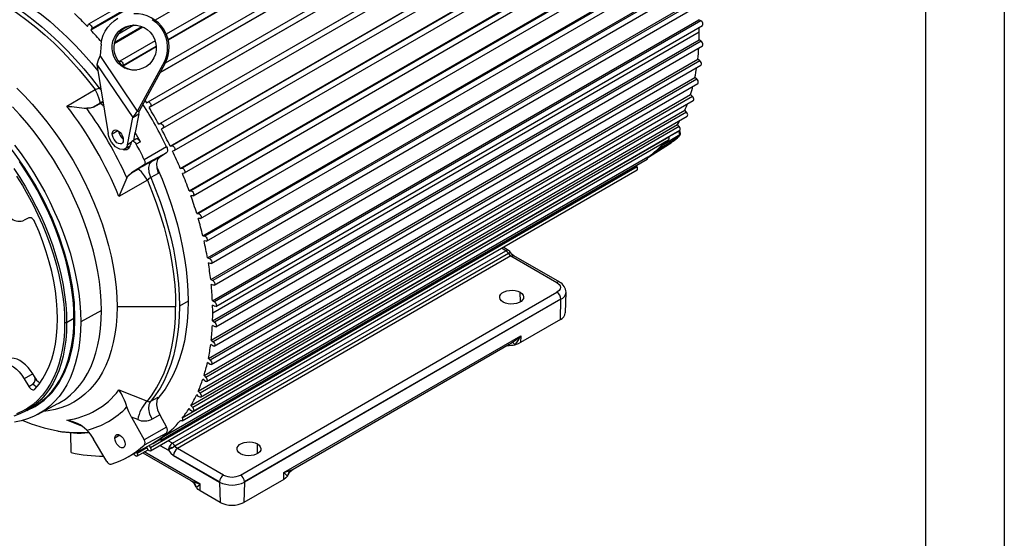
# Model space of a CAD drawing. Header units: inches. Extents: x 0 to 77, y 0 to 59.5.
# Tile 15 of 16: x 55.1 to 77, y 35 to 46.5. Entities that reach past the tile are written whole.
import ezdxf

# ---------------------------------------------------------------- set-up
doc = ezdxf.new("R2010")
doc.units = ezdxf.units.IN
doc.header["$LTSCALE"] = 7
doc.header["$MEASUREMENT"] = 0
doc.layers.add('TEXT', color=140, linetype='Continuous', lineweight=25)

msp = doc.modelspace()

# ---------------------------------------------------------------- linework, layer by layer
at = {"color": 7, "linetype": 'Continuous'}
msp.add_line((77.000681, 59.500737), (77.000681, 0.000737), dxfattribs=at)
for p, q in [((67.470876, 52.657014), (56.666284, 46.419656)), ((67.524039, 52.526233), (56.719448, 46.288875)), ((56.73572, 46.326865), (67.540312, 52.564223)), ((67.873773, 52.131223), (58.142444, 46.513447)), ((68.16463, 51.83948), (58.392309, 46.198039)), ((58.430331, 46.083307), (68.230751, 51.740969)), ((68.2076, 51.710932), (58.433779, 46.068625)), ((68.485276, 51.39511), (58.369188, 45.555217)), ((68.522981, 51.268559), (58.251809, 45.339137)), ((58.260145, 45.354446), (68.54932, 51.29426)), ((68.785133, 50.931457), (57.980541, 44.694099)), ((68.817515, 50.807469), (58.012924, 44.570111)), ((58.04225, 44.591282), (68.846841, 50.82864)), ((58.226146, 44.200799), (69.030738, 50.438157)), ((69.063732, 50.452974), (58.25914, 44.215616)), ((58.317323, 44.110764), (69.121915, 50.348122)), ((58.478197, 43.715176), (69.282788, 49.952534)), ((69.318213, 49.962499), (58.513621, 43.725141)), ((58.568933, 43.619249), (69.373525, 49.856607)), ((58.703618, 43.220853), (69.50821, 49.458211)), ((69.545795, 49.463248), (58.741203, 43.22589)), ((58.793451, 43.119367), (69.598043, 49.356725)), ((58.900694, 42.721592), (69.705286, 48.95895)), ((69.744746, 48.959019), (58.940154, 42.721661)), ((58.989169, 42.614925), (69.793761, 48.852283)), ((59.067925, 42.221192), (69.872517, 48.45855)), ((69.913551, 48.453652), (59.10896, 42.216294)), ((59.154597, 42.10976), (69.959189, 48.347118)), ((59.204039, 41.723462), (70.008631, 47.96082)), ((70.050927, 47.950992), (59.246335, 41.713634)), ((59.288476, 41.607718), (70.093068, 47.845076)), ((59.307999, 41.232189), (70.112591, 47.469547)), ((70.155827, 47.454865), (59.351236, 41.217507)), ((59.389787, 41.112619), (70.194379, 47.349977)), ((59.379014, 40.751114), (70.183606, 46.988471)), ((70.227454, 46.969045), (59.422862, 40.731687)), ((59.457759, 40.628231), (70.262351, 46.865589)), ((56.639826, 46.372923), (56.657336, 46.409609)), ((57.87458, 46.358812), (57.232632, 45.988223)), ((57.237602, 46.013814), (57.851683, 46.368315)), ((57.673857, 46.400687), (57.31731, 46.194857)), ((59.416544, 40.283896), (70.221136, 46.521254)), ((70.265261, 46.497232), (59.46067, 40.259874)), ((59.491875, 40.158241), (70.296467, 46.395599)), ((70.265261, 46.497232), (70.221136, 46.521254)), ((56.73572, 46.326865), (56.719448, 46.288875)), ((70.227454, 46.244078), (59.422862, 40.00672)), ((56.946733, 45.978358), (56.921334, 45.724221)), ((58.14524, 46.055409), (57.360039, 45.602122)), ((57.42616, 45.503612), (58.168606, 45.932217)), ((58.169387, 45.915995), (57.436469, 45.492891)), ((59.420304, 39.834092), (70.224895, 46.07145)), ((70.268962, 46.043015), (59.46437, 39.805657)), ((59.491875, 39.706226), (70.296467, 45.943584)), ((70.268962, 46.043015), (70.224895, 46.07145)), ((57.754291, 44.491871), (56.921334, 45.724221)), ((56.853017, 45.527167), (57.648931, 44.349621)), ((56.853017, 45.527167), (57.100009, 43.993926)), ((57.341069, 45.581643), (57.354604, 45.597561)), ((57.42616, 45.503612), (57.424598, 45.501585)), ((57.754291, 44.491871), (58.322745, 45.53576)), ((58.360083, 45.537969), (57.79163, 44.49408)), ((58.322745, 45.53576), (58.360083, 45.537969)), ((59.390263, 39.405125), (70.194855, 45.642483)), ((70.238528, 45.609852), (59.433936, 39.372494)), ((59.457759, 39.275625), (70.262351, 45.512983)), ((70.238528, 45.609852), (70.194855, 45.642483)), ((57.460142, 45.453737), (57.497481, 45.455946)), ((59.326652, 39.00026), (70.131244, 45.237618)), ((70.174191, 45.201039), (59.369599, 38.963681)), ((59.389787, 38.869716), (70.194379, 45.107074)), ((70.174191, 45.201039), (70.131244, 45.237618)), ((56.183132, 44.604242), (56.810792, 44.972566)), ((56.899622, 45.004902), (56.933756, 45.025967)), ((56.944866, 44.956996), (56.899622, 45.004902)), ((59.229954, 38.622578), (70.034546, 44.859936)), ((70.07644, 44.819687), (70.034546, 44.859936)), ((56.914444, 44.664092), (56.773769, 44.582951)), ((56.773769, 44.582951), (56.908074, 44.652594)), ((56.908074, 44.652594), (56.9861, 44.701034)), ((56.985399, 44.705383), (56.914444, 44.664092)), ((57.949384, 44.674026), (57.979697, 44.693583)), ((70.07644, 44.819687), (59.271848, 38.582329)), ((59.288476, 38.491588), (70.093068, 44.728946)), ((57.648931, 44.349621), (57.786322, 44.428935)), ((57.786322, 44.428935), (57.704314, 44.014541)), ((57.754291, 44.491871), (57.79163, 44.49408)), ((58.04225, 44.591282), (58.012924, 44.570111)), ((59.100906, 38.274953), (69.905497, 44.512311)), ((69.946019, 44.468699), (59.141428, 38.231341)), ((69.946019, 44.468699), (69.905497, 44.512311)), ((57.529475, 43.746), (57.648931, 44.349621)), ((58.226146, 44.200799), (58.25914, 44.215616)), ((58.940488, 37.960032), (69.74508, 44.19739)), ((59.154597, 38.144119), (69.959189, 44.381477)), ((69.783922, 44.150746), (69.74508, 44.19739)), ((57.19312, 43.991031), (57.314762, 44.061253)), ((57.670255, 43.842437), (57.704314, 44.014541)), ((58.316459, 44.110293), (58.284369, 44.093814)), ((69.783922, 44.150746), (58.97933, 37.913388)), ((58.989169, 37.829954), (69.793761, 44.067312)), ((69.405352, 43.73974), (69.79234, 43.975158)), ((69.562241, 43.927469), (69.771253, 44.048367)), ((69.771253, 44.048367), (69.768743, 44.052869)), ((69.792814, 44.061615), (69.790642, 44.065511)), ((57.613047, 43.794245), (57.529475, 43.746)), ((57.612657, 43.792861), (57.598701, 43.740771)), ((57.715724, 43.870667), (57.629002, 43.816824)), ((57.816501, 43.810342), (57.726388, 43.75853)), ((58.742164, 37.618821), (69.546755, 43.856179)), ((69.552197, 43.914618), (58.747605, 37.67726)), ((69.386618, 43.688198), (69.775842, 43.929768)), ((69.405233, 43.745071), (69.405352, 43.73974)), ((69.552197, 43.914618), (69.570851, 43.938629)), ((69.781494, 43.933976), (69.775842, 43.929768)), ((57.469729, 43.652345), (57.593297, 43.723679)), ((58.394791, 43.566559), (57.899061, 43.301175)), ((58.400074, 43.696981), (57.903582, 43.4128)), ((58.394791, 43.566559), (58.245411, 43.471018)), ((58.478197, 43.715176), (58.513621, 43.725141)), ((58.56527, 43.617597), (58.530661, 43.605936)), ((69.097477, 43.47244), (69.487378, 43.714515)), ((57.899061, 43.301175), (57.617699, 43.121222)), ((58.075803, 43.379977), (58.245411, 43.471018)), ((58.268839, 37.189104), (69.073431, 43.426462)), ((69.084268, 43.468146), (58.279676, 37.230788)), ((57.617699, 43.121222), (57.758304, 43.202483)), ((58.040536, 36.949974), (68.845128, 43.187332)), ((68.846841, 43.253537), (58.04225, 37.016179)), ((58.215559, 43.110515), (58.046068, 43.0192)), ((58.703618, 43.220853), (58.741203, 43.22589)), ((58.786789, 43.116943), (58.749923, 43.110188)), ((68.846841, 43.253537), (68.829676, 43.285746)), ((57.973648, 42.95844), (57.340849, 42.599018)), ((58.900694, 42.721592), (58.940154, 42.721661)), ((58.97933, 42.612142), (58.940488, 42.610345)), ((59.067925, 42.221192), (59.10896, 42.216294)), ((55.342285, 42.122422), (55.238663, 42.06869)), ((59.141428, 42.107035), (59.100906, 42.110209)), ((59.204039, 41.723462), (59.246335, 41.713634)), ((59.271848, 41.605467), (59.229954, 41.613588)), ((58.527434, 37.119085), (65.931225, 41.393203)), ((58.58488, 37.061426), (65.988672, 41.335543)), ((65.931225, 41.393203), (65.834247, 41.449188)), ((65.99372, 41.399391), (65.870854, 41.470321)), ((66.045006, 41.277244), (58.643436, 37.004409)), ((59.307999, 41.232189), (59.351236, 41.217507)), ((59.369599, 41.111254), (59.326652, 41.124261)), ((66.045006, 41.277244), (67.066364, 40.687626)), ((67.128859, 40.693815), (66.107501, 41.283432)), ((59.379014, 40.751114), (59.422862, 40.731687)), ((59.433936, 40.628159), (59.390263, 40.645952)), ((60.038955, 36.414791), (67.066364, 40.471628)), ((66.253943, 40.258017), (66.248363, 40.471045)), ((67.254111, 40.013816), (67.268766, 40.470699)), ((58.876581, 40.270647), (58.685636, 40.166042)), ((59.416544, 40.283896), (59.46067, 40.259874)), ((67.154722, 40.315881), (60.127313, 36.259044)), ((67.154752, 40.318535), (60.127343, 36.261698)), ((67.144358, 39.864823), (67.154722, 40.315881)), ((67.154752, 40.318535), (67.154722, 40.315881)), ((56.953668, 40.066956), (56.493769, 39.815012)), ((58.599591, 40.146225), (57.297845, 40.146225)), ((59.46437, 40.159857), (59.420304, 40.182301)), ((56.177748, 39.794161), (56.133907, 39.794161)), ((56.342504, 39.889273), (56.177748, 39.794161)), ((59.420304, 39.834092), (59.46437, 39.805657)), ((67.144358, 39.864823), (66.260384, 39.354516)), ((59.46067, 39.709914), (59.416544, 39.736838)), ((59.390263, 39.405125), (59.433936, 39.372494)), ((61.004344, 36.467157), (66.263799, 39.503373)), ((66.263799, 39.503373), (66.260384, 39.354516)), ((59.422862, 39.281752), (59.379014, 39.312951)), ((61.206518, 36.544224), (66.009145, 39.316722)), ((59.326652, 39.00026), (59.369599, 38.963681)), ((59.351236, 38.878631), (59.307999, 38.913868)), ((55.42602, 38.661627), (55.238663, 38.553261)), ((55.238663, 38.553261), (55.342285, 38.379889)), ((55.462298, 38.60093), (55.42602, 38.661627)), ((59.246335, 38.503618), (59.204039, 38.542625)), ((59.229954, 38.622578), (59.271848, 38.582329)), ((55.342285, 38.379889), (55.439842, 38.44121)), ((57.340849, 38.30228), (57.973648, 38.056709)), ((59.100906, 38.274953), (59.141428, 38.231341)), ((58.046068, 38.051314), (58.215559, 38.143362)), ((59.10896, 38.159569), (59.067925, 38.202049)), ((55.297371, 37.848321), (55.462127, 37.943433)), ((55.530827, 37.755438), (55.987132, 37.999697)), ((58.940154, 37.849101), (58.900694, 37.89473)), ((58.940488, 37.960032), (58.97933, 37.913388)), ((56.515942, 37.501942), (56.183132, 37.633727)), ((57.758304, 37.644359), (57.617699, 37.699552)), ((57.617699, 37.699552), (57.899061, 37.194745)), ((58.245411, 37.748393), (58.075803, 37.656205)), ((58.245411, 37.748393), (58.394791, 37.480381)), ((55.975512, 37.396137), (55.992736, 37.391799)), ((58.394791, 37.480381), (57.899061, 37.194745)), ((56.280863, 36.914269), (56.271003, 37.354768)), ((57.070263, 36.716134), (56.773769, 37.212203)), ((57.359858, 37.299731), (57.24884, 37.231208)), ((58.400074, 37.34386), (57.903582, 37.0779)), ((58.121089, 37.129493), (58.234402, 37.194907)), ((58.527434, 37.119085), (58.430455, 37.17507)), ((57.499197, 36.79574), (57.994526, 37.060888)), ((57.740679, 36.832528), (57.98702, 36.974738)), ((57.961349, 37.019121), (57.744728, 36.894069)), ((57.979697, 36.9861), (57.951068, 37.037625)), ((58.01307, 37.070935), (58.04225, 37.016179)), ((58.25138, 37.071692), (58.439077, 36.963336)), ((58.253664, 37.073011), (58.439047, 36.965992)), ((59.664795, 36.414791), (58.643436, 37.004409)), ((60.420312, 36.890334), (60.414732, 37.103362)), ((57.677418, 36.873284), (57.670473, 36.887423)), ((57.73231, 36.920525), (57.744728, 36.894069)), ((57.869249, 36.90675), (58.938416, 36.289534)), ((59.141343, 36.212029), (57.903587, 36.926573)), ((59.576406, 36.261698), (58.555048, 36.851316)), ((58.555078, 36.848661), (59.576437, 36.259044)), ((61.004344, 36.467157), (61.163801, 36.523703)), ((61.000923, 36.318294), (60.116949, 35.807986)), ((61.000923, 36.318294), (61.004344, 36.467157)), ((61.094885, 36.420798), (61.083299, 36.390071)), ((59.062393, 36.134941), (59.050788, 36.165626)), ((59.144768, 36.063166), (59.141343, 36.212029)), ((59.576437, 36.259044), (59.576406, 36.261698)), ((59.576437, 36.259044), (59.586801, 35.807986)), ((60.127313, 36.259044), (60.116949, 35.807986)), ((60.127313, 36.259044), (60.127343, 36.261698)), ((59.586801, 35.807986), (59.144768, 36.063166))]:
    msp.add_line(p, q)
at = {"flags": 128}
for points in [[(52.565998, 47.423034), (52.740112, 47.445104), (52.919521, 47.453471), (53.103739, 47.448111), (53.292265, 47.429041), (53.484587, 47.39631), (53.68018, 47.350009), (53.878514, 47.290263), (54.07905, 47.217234), (54.281243, 47.131122), (54.484542, 47.032159), (54.688395, 46.920616), (54.892248, 46.796795), (55.095547, 46.661034), (55.297739, 46.5137), (55.498275, 46.355195), (55.69661, 46.185949), (55.892203, 46.006423), (56.084524, 45.817104), (56.27305, 45.618507), (56.457268, 45.411173), (56.636678, 45.195664), (56.810792, 44.972566)], [(52.59754, 47.488441), (52.765924, 47.511221), (52.939315, 47.52119), (53.117277, 47.518322), (53.299358, 47.502625), (53.4851, 47.474138), (53.674033, 47.432934), (53.86568, 47.379116), (54.059557, 47.31282), (54.255174, 47.234214), (54.452038, 47.143497), (54.64965, 47.040897), (54.847512, 46.926673), (55.045125, 46.801115), (55.241988, 46.664539), (55.437605, 46.51729), (55.631482, 46.35974), (55.823129, 46.192287), (56.012062, 46.015354), (56.197804, 45.829388), (56.379885, 45.634858), (56.557847, 45.432256), (56.731238, 45.222094), (56.899622, 45.004902)], [(52.737844, 47.594055), (52.795976, 47.604697), (52.963691, 47.626227), (53.136305, 47.635127), (53.31339, 47.631376), (53.494507, 47.614982), (53.679203, 47.585987), (53.867021, 47.544463), (54.057493, 47.490512), (54.250146, 47.424268), (54.4445, 47.345898), (54.640074, 47.255595), (54.836379, 47.153583), (55.032929, 47.040117), (55.229235, 46.915479), (55.424808, 46.779978), (55.619163, 46.633952), (55.811815, 46.477763), (56.002288, 46.311799), (56.190105, 46.136474), (56.374802, 45.952223), (56.555918, 45.759505), (56.733003, 45.558798), (56.875447, 45.387929)], [(56.657336, 46.409609), (56.666625, 46.419848), (56.680344, 46.422298), (56.696443, 46.416592), (56.712518, 46.403583), (56.726168, 46.385214), (56.735355, 46.364228), (56.738706, 46.343759), (56.73572, 46.326865)], [(56.946733, 45.978358), (56.96367, 46.079059), (56.993892, 46.176448), (57.036839, 46.268717), (57.091713, 46.35415), (57.157494, 46.431162), (57.232961, 46.498322), (57.316712, 46.554383)], [(57.460142, 45.453737), (57.387203, 45.499419), (57.323129, 45.557295), (57.269868, 45.625606), (57.229036, 45.702276), (57.201876, 45.784977), (57.189211, 45.871195), (57.191428, 45.958311), (57.208459, 46.043677), (57.239785, 46.1247), (57.284456, 46.198918), (57.341115, 46.264076), (57.408038, 46.318194), (57.483194, 46.359627), (57.564298, 46.387118), (57.648887, 46.39983), (57.73439, 46.397377), (57.818208, 46.379834), (57.897796, 46.347734)], [(58.080191, 46.528551), (58.160364, 46.466944), (58.231596, 46.394821), (58.292563, 46.313521), (58.342134, 46.224553), (58.379388, 46.129571), (58.403632, 46.030339), (58.414416, 45.9287), (58.41154, 45.826541), (58.395058, 45.72576), (58.365275, 45.62823), (58.322745, 45.53576)], [(70.296467, 46.395599), (70.297965, 46.396556), (70.306392, 46.407934), (70.308855, 46.42523), (70.304988, 46.445862), (70.295368, 46.466748), (70.281432, 46.484769), (70.265261, 46.497232)], [(57.897796, 46.347734), (57.970735, 46.302052), (58.034809, 46.244177), (58.088071, 46.175866), (58.128902, 46.099195), (58.156063, 46.016494), (58.168727, 45.930276), (58.16651, 45.843161), (58.14948, 45.757794), (58.118153, 45.676771), (58.073482, 45.602553), (58.016824, 45.537396), (57.9499, 45.483278), (57.874744, 45.441844), (57.79364, 45.414353), (57.709051, 45.401641), (57.623549, 45.404094), (57.53973, 45.421637), (57.460142, 45.453737)], [(70.296467, 45.943584), (70.304988, 45.952774), (70.308855, 45.968941), (70.306392, 45.989082), (70.297965, 46.010188), (70.284835, 46.029108), (70.268962, 46.043015)], [(56.921334, 45.724221), (56.877643, 45.621246), (56.853017, 45.527167)], [(57.354604, 45.597561), (57.366098, 45.604428), (57.381168, 45.603189), (57.397562, 45.594031), (57.412832, 45.57832), (57.424697, 45.558403), (57.431386, 45.537255), (57.431899, 45.518034), (57.42616, 45.503612)], [(70.262351, 45.512983), (70.269176, 45.519354), (70.274417, 45.534269), (70.273375, 45.553765), (70.266207, 45.574932), (70.253983, 45.594607), (70.238528, 45.609852)], [(56.30717, 39.243163), (56.350606, 39.556229), (56.365131, 39.889273), (56.350606, 40.239088), (56.30717, 40.602304), (56.235241, 40.975424), (56.135512, 41.354854), (56.008945, 41.736941), (55.856756, 42.118004), (55.680413, 42.494374), (55.481614, 42.862426), (55.262272, 43.218616), (55.024501, 43.559513), (54.77059, 43.881834), (54.502985, 44.182475), (54.224262, 44.458541), (53.937107, 44.707373), (53.644284, 44.926574), (53.348614, 45.114035)], [(70.194379, 45.107074), (70.199227, 45.110973), (70.205802, 45.124522), (70.206191, 45.143226), (70.200335, 45.164291), (70.189109, 45.184572), (70.174191, 45.201039)], [(55.071376, 45.002139), (55.24504, 44.828446), (55.414819, 44.645742), (55.580166, 44.454616), (55.740549, 44.255683), (55.895453, 44.049584), (56.044377, 43.83698), (56.186845, 43.618557), (56.322396, 43.395017), (56.450595, 43.167079), (56.57103, 42.935478), (56.683312, 42.700957), (56.78708, 42.464272), (56.882002, 42.226185), (56.96777, 41.987461), (57.04411, 41.748869), (57.110775, 41.511176), (57.167551, 41.275147), (57.214255, 41.041542), (57.250737, 40.811112), (57.27688, 40.5846), (57.2926, 40.362732), (57.297845, 40.146225)], [(56.914444, 44.664092), (56.920865, 44.697185), (56.903762, 44.767751), (56.864142, 44.865996), (56.810792, 44.972566)], [(57.003543, 44.592751), (57.001134, 44.597113), (56.987625, 44.617086), (56.97187, 44.633963), (56.954915, 44.646622), (56.937888, 44.654222), (56.921921, 44.656258), (56.908074, 44.652594)], [(57.917493, 44.725212), (57.921237, 44.719236), (57.949384, 44.674026)], [(57.979697, 44.693583), (57.993047, 44.696868), (58.009009, 44.691979), (58.0252, 44.679646), (58.039202, 44.66171), (58.048922, 44.640851), (58.05291, 44.620183), (58.050569, 44.602795), (58.04225, 44.591282)], [(70.093068, 44.728946), (70.095674, 44.730738), (70.103533, 44.742818), (70.105349, 44.760587), (70.10085, 44.781391), (70.090709, 44.802124), (70.07644, 44.819687)], [(56.953668, 40.066956), (56.948625, 40.275853), (56.93351, 40.489906), (56.908372, 40.70843), (56.873292, 40.930728), (56.828381, 41.15609), (56.773784, 41.383794), (56.709673, 41.613114), (56.636256, 41.843317), (56.553765, 42.073667), (56.462465, 42.303428), (56.362647, 42.531866), (56.25463, 42.758252), (56.138759, 42.981861), (56.015405, 43.201979), (55.884962, 43.417903), (55.747847, 43.628943), (55.604497, 43.834424), (55.455371, 44.033691), (55.300945, 44.226106), (55.141713, 44.411054), (54.978184, 44.587945)], [(56.773769, 44.582951), (56.701442, 44.558163), (56.626147, 44.554394)], [(57.786322, 44.428935), (57.786642, 44.460419), (57.79163, 44.49408)], [(69.959189, 44.381477), (69.959305, 44.381545), (69.968388, 44.392064), (69.971617, 44.408763), (69.96851, 44.429147), (69.95953, 44.450173), (69.946019, 44.468699)], [(58.25914, 44.215616), (58.273269, 44.217067), (58.289497, 44.210401), (58.305401, 44.196615), (58.318606, 44.177768), (58.327138, 44.156674), (58.329724, 44.136484), (58.325978, 44.120214), (58.316459, 44.110293)], [(57.529475, 43.746), (57.513956, 43.700208), (57.488118, 43.665844), (57.453299, 43.644686), (57.411303, 43.637831), (57.364306, 43.645635), (57.314742, 43.667692), (57.265177, 43.702861), (57.21818, 43.749319), (57.176185, 43.804661), (57.141366, 43.866019), (57.115528, 43.930216), (57.100009, 43.993926)], [(57.19312, 43.991031), (57.198046, 44.027755), (57.212427, 44.055815), (57.235096, 44.07294), (57.264218, 44.07774), (57.297433, 44.069827), (57.332051, 44.049843), (57.365266, 44.019406), (57.394388, 43.980983), (57.417057, 43.937685), (57.431438, 43.893021), (57.436364, 43.850609)], [(57.436364, 43.850609), (57.431438, 43.813885), (57.417057, 43.785824), (57.394388, 43.7687), (57.365266, 43.7639), (57.332051, 43.771812), (57.297433, 43.791796), (57.264218, 43.822233), (57.235096, 43.860657), (57.212427, 43.903955), (57.198046, 43.948619), (57.19312, 43.991031)], [(69.793761, 44.067312), (69.801396, 44.074928), (69.806014, 44.090429), (69.804322, 44.110239), (69.796572, 44.131398), (69.783922, 44.150746)], [(55.021937, 43.739908), (55.168625, 43.542045), (55.309586, 43.338168), (55.444377, 43.128918), (55.572575, 42.914954), (55.693774, 42.69695), (55.807596, 42.47559), (55.91368, 42.251572), (56.011693, 42.025601), (56.101328, 41.798387), (56.182301, 41.570645), (56.254359, 41.343092), (56.317274, 41.116444), (56.370848, 40.891414), (56.414914, 40.66871), (56.449332, 40.449033), (56.473993, 40.233073), (56.488822, 40.021511), (56.493769, 39.815012)], [(57.726388, 43.75853), (57.712841, 43.779697), (57.696712, 43.797723), (57.679159, 43.811314), (57.66144, 43.819495), (57.644828, 43.821678), (57.630515, 43.817706), (57.619529, 43.807865), (57.612657, 43.792861)], [(57.816501, 43.810342), (57.802483, 43.832247), (57.785792, 43.850901), (57.767627, 43.864965), (57.749291, 43.87343), (57.732101, 43.875689), (57.71729, 43.871579), (57.715724, 43.870667)], [(69.395374, 43.734817), (69.395845, 43.735006), (69.405352, 43.73974)], [(57.576446, 43.690047), (57.553954, 43.689203), (57.536413, 43.69084)], [(58.400074, 43.696981), (58.408686, 43.676786), (58.414822, 43.656498), (58.418288, 43.63676), (58.418973, 43.618198), (58.416856, 43.601402), (58.412003, 43.586904), (58.40457, 43.575166), (58.394791, 43.566559)], [(58.513621, 43.725141), (58.528421, 43.724745), (58.544792, 43.716354), (58.560288, 43.701221), (58.572595, 43.681605), (58.579874, 43.660437), (58.58104, 43.640879), (58.575917, 43.62585), (58.56527, 43.617597)], [(56.342504, 39.889273), (56.337419, 40.093988), (56.322184, 40.303881), (56.296848, 40.51824), (56.261498, 40.736342), (56.216254, 40.957448), (56.161268, 41.18081), (56.096727, 41.405672), (56.022848, 41.631273), (55.939883, 41.85685), (55.848111, 42.08164), (55.747844, 42.304881), (55.63942, 42.52582), (55.523206, 42.743707), (55.399596, 42.957806), (55.269008, 43.167392), (55.131883, 43.371756)], [(57.903582, 43.4128), (57.910953, 43.395516), (57.916205, 43.378151), (57.919171, 43.361258), (57.919758, 43.345372), (57.917946, 43.330996), (57.913793, 43.318588), (57.907431, 43.308542), (57.899061, 43.301175)], [(58.046068, 43.0192), (58.013025, 43.129777), (58.005985, 43.238586), (58.028836, 43.326257), (58.075803, 43.379977)], [(58.245411, 43.471018), (58.196295, 43.414979), (58.173623, 43.329585), (58.180483, 43.224029), (58.215559, 43.110515)], [(55.007665, 43.217773), (55.140534, 43.015609), (55.266984, 42.808596), (55.386601, 42.597409), (55.498997, 42.382738), (55.603805, 42.165282), (55.700682, 41.94575), (55.789314, 41.72486), (55.869409, 41.50333), (55.940708, 41.281885), (56.002978, 41.061245), (56.056016, 40.842132), (56.099648, 40.625259), (56.133733, 40.411333), (56.158159, 40.201054), (56.172847, 39.995106), (56.177748, 39.794161)], [(57.519171, 43.007633), (57.560075, 43.070967), (57.617699, 43.121222)], [(57.973648, 42.95844), (57.908028, 43.057933), (57.84275, 43.141375), (57.790183, 43.191484), (57.758304, 43.202483)], [(58.182828, 43.250211), (58.191627, 43.230291), (58.298265, 42.978071), (58.39654, 42.724777), (58.486208, 42.47104), (58.567046, 42.21749), (58.638854, 41.964757), (58.701453, 41.71347), (58.754686, 41.464253), (58.798423, 41.217727), (58.832553, 40.974503), (58.856993, 40.735187), (58.871681, 40.500374), (58.876581, 40.270647)], [(58.741203, 43.22589), (58.756562, 43.223651), (58.77295, 43.213598), (58.78792, 43.197232), (58.799236, 43.176997), (58.805207, 43.155917), (58.804943, 43.137138), (58.798482, 43.123466), (58.786789, 43.116943)], [(68.845128, 43.187332), (68.853514, 43.196264), (68.857501, 43.212327), (68.855161, 43.232418), (68.846841, 43.253537)], [(55.068241, 43.048369), (55.197877, 42.840312), (55.320586, 42.627775), (55.435952, 42.411477), (55.543585, 42.19215), (55.643121, 41.970537), (55.734223, 41.747387), (55.816583, 41.523455), (55.889923, 41.2995), (55.953993, 41.076278), (56.008578, 40.854545), (56.053492, 40.635052), (56.088585, 40.418541), (56.113735, 40.205745), (56.12886, 39.997383), (56.133907, 39.794161)], [(57.973648, 42.95844), (58.079803, 42.696098), (58.176739, 42.432962), (58.264192, 42.169748), (58.341925, 41.907171), (58.409726, 41.645945), (58.467411, 41.38678), (58.514823, 41.130381), (58.551833, 40.877444), (58.578342, 40.628657), (58.594275, 40.384696), (58.599591, 40.146225)], [(58.046068, 43.0192), (58.154494, 42.753184), (58.253518, 42.4863), (58.342867, 42.219285), (58.422294, 41.952876), (58.491579, 41.687809), (58.550532, 41.424815), (58.59899, 41.164621), (58.636819, 40.907943), (58.663914, 40.655492), (58.680202, 40.407964), (58.685636, 40.166042)], [(58.940154, 42.721661), (58.955955, 42.717597), (58.972236, 42.705958), (58.986566, 42.688485), (58.996804, 42.667785), (59.001422, 42.646952), (58.99973, 42.629096), (58.99198, 42.616885), (58.97933, 42.612142)], [(59.10896, 42.216294), (59.125082, 42.210434), (59.141132, 42.197299), (59.154713, 42.178851), (59.163796, 42.157844), (59.167026, 42.137417), (59.163918, 42.12062), (59.154939, 42.109962), (59.141428, 42.107035)], [(55.4758, 42.029335), (55.463402, 42.053077), (55.44817, 42.075056), (55.430902, 42.094114), (55.412264, 42.109506), (55.393224, 42.120405), (55.374694, 42.12632), (55.357403, 42.127007), (55.342285, 42.122422)], [(55.976866, 39.884819), (55.971701, 40.085012), (55.956227, 40.290436), (55.930498, 40.50034), (55.89461, 40.713958), (55.848693, 40.930508), (55.792915, 41.149199), (55.727481, 41.369232), (55.652629, 41.589804), (55.568633, 41.810106), (55.4758, 42.029335)], [(59.246335, 41.713634), (59.262656, 41.706024), (59.278353, 41.691492), (59.291082, 41.672209), (59.298941, 41.651055), (59.300757, 41.631189), (59.296259, 41.615579), (59.286117, 41.606556), (59.271848, 41.605467)], [(65.988672, 41.335543), (65.961844, 41.369207), (65.931225, 41.393203)], [(66.031391, 41.356367), (66.013607, 41.348624), (65.988672, 41.335543)], [(65.988672, 41.335543), (66.015307, 41.300759), (66.045006, 41.277244)], [(66.036986, 41.356846), (66.037071, 41.357296), (66.031391, 41.356367)], [(66.107486, 41.283441), (66.071963, 41.312073), (66.037493, 41.356953)], [(59.351236, 41.217507), (59.367631, 41.208203), (59.382856, 41.192385), (59.394635, 41.172415), (59.40121, 41.151274), (59.401599, 41.132122), (59.395743, 41.117817), (59.384518, 41.110497), (59.369599, 41.111254)], [(66.045006, 41.277244), (66.07883, 41.289001), (66.1075, 41.283431)], [(59.422862, 40.731687), (59.439208, 40.720763), (59.453843, 40.703779), (59.464584, 40.683272), (59.469825, 40.662306), (59.468784, 40.644012), (59.461615, 40.631122), (59.449391, 40.62556), (59.433936, 40.628159)], [(67.128673, 40.693849), (67.100189, 40.699384), (67.066364, 40.687626)], [(67.066364, 40.687626), (67.118002, 40.645485), (67.136914, 40.614375), (67.143877, 40.579627), (67.136914, 40.544879), (67.118002, 40.513769), (67.066364, 40.471628)], [(65.873596, 40.254697), (65.834197, 40.283728), (65.807978, 40.317359), (65.796463, 40.353634), (65.80032, 40.390447), (65.819326, 40.425656), (65.852376, 40.457217), (65.897549, 40.483295), (65.95222, 40.502374), (66.013212, 40.513346), (66.07698, 40.515573), (66.139818, 40.508925), (66.198074, 40.493789), (66.248363, 40.471045)], [(66.248363, 40.471045), (66.287761, 40.442014), (66.31398, 40.408383), (66.325496, 40.372108), (66.321639, 40.335295), (66.302633, 40.300085), (66.269583, 40.268524), (66.22441, 40.242447), (66.169739, 40.223367), (66.108747, 40.212396), (66.044979, 40.210169), (65.982141, 40.216817), (65.923885, 40.231952), (65.873596, 40.254697)], [(58.876581, 40.270647), (58.871338, 40.03898), (58.855624, 39.813983), (58.829479, 39.596254), (58.792975, 39.386371), (58.746206, 39.184895), (58.689299, 38.992359), (58.622405, 38.809278), (58.545701, 38.636137), (58.459391, 38.473396), (58.363706, 38.32149), (58.258899, 38.180822), (58.201966, 38.113465)], [(59.46067, 40.259874), (59.47684, 40.247411), (59.490777, 40.22939), (59.500396, 40.208504), (59.504263, 40.187872), (59.5018, 40.170576), (59.493374, 40.159198), (59.480244, 40.155438), (59.46437, 40.159857)], [(57.297845, 40.146225), (57.292716, 39.938086), (57.277345, 39.736524), (57.25178, 39.542173), (57.216102, 39.355645), (57.170423, 39.177526), (57.114887, 39.008377), (57.049668, 38.848729), (56.974972, 38.699086), (56.891033, 38.559919), (56.798117, 38.431664), (56.696514, 38.314726), (56.586546, 38.209472), (56.468557, 38.116234), (56.342919, 38.035305), (56.210027, 37.96694), (56.0703, 37.911353), (55.924178, 37.86872), (55.772119, 37.839175), (55.663433, 37.826422)], [(55.987862, 38.000088), (56.029036, 38.023004), (56.150688, 38.101366), (56.264934, 38.191646), (56.371414, 38.29356), (56.469793, 38.406789), (56.559762, 38.530974), (56.641038, 38.665727), (56.713364, 38.810623), (56.776514, 38.965205), (56.830288, 39.128988), (56.874518, 39.301457), (56.909065, 39.482068), (56.933818, 39.670253), (56.948702, 39.86542), (56.953668, 40.066956)], [(57.973648, 38.056709), (58.079803, 38.196487), (58.176739, 38.347703), (58.264192, 38.509945), (58.341925, 38.682774), (58.409726, 38.865719), (58.467411, 39.058282), (58.514823, 39.259941), (58.551833, 39.470146), (58.578342, 39.688328), (58.594275, 39.913892), (58.599591, 40.146225)], [(58.685636, 40.166042), (58.680202, 39.930394), (58.663914, 39.701671), (58.636819, 39.480504), (58.59899, 39.267503), (58.550532, 39.063256), (58.491579, 38.868328), (58.422294, 38.683256), (58.342867, 38.508552), (58.253518, 38.344697), (58.154494, 38.192144), (58.046068, 38.051314)], [(56.177748, 39.794161), (56.172847, 39.598876), (56.158159, 39.409886), (56.133733, 39.227808), (56.099648, 39.053236), (56.056016, 38.88674), (56.002978, 38.728862), (55.940708, 38.580118), (55.869409, 38.440993), (55.789314, 38.31194), (55.700682, 38.19338), (55.603805, 38.085701), (55.498997, 37.989254), (55.386601, 37.904352), (55.266984, 37.831273), (55.140534, 37.770256), (55.007665, 37.721499)], [(56.493769, 39.815012), (56.488822, 39.614225), (56.473993, 39.419783), (56.449332, 39.232298), (56.414914, 39.052358), (56.370848, 38.880531), (56.317274, 38.717357), (56.254359, 38.563349), (56.182301, 38.418992), (56.101328, 38.28474), (56.011693, 38.161016), (55.91368, 38.048208), (55.807596, 37.946673), (55.693774, 37.856728), (55.572575, 37.778658), (55.444377, 37.712708), (55.309586, 37.659085), (55.168625, 37.617958), (55.021937, 37.589456)], [(56.133907, 39.794161), (56.12886, 39.596767), (56.113735, 39.405868), (56.088585, 39.22211), (56.053492, 39.046116), (56.008578, 38.878479), (55.953993, 38.719769), (55.889923, 38.570522), (55.816583, 38.431242), (55.734223, 38.302401), (55.643121, 38.184436), (55.543585, 38.077745), (55.435952, 37.982689), (55.320586, 37.899589), (55.197877, 37.828728), (55.068241, 37.770345)], [(55.462127, 37.943433), (55.523206, 37.98078), (55.63942, 38.06449), (55.747844, 38.160244), (55.848111, 38.26772), (55.939883, 38.386552), (56.022848, 38.516339), (56.096727, 38.656642), (56.161268, 38.806986), (56.216254, 38.966863), (56.261498, 39.135731), (56.296848, 39.313018), (56.322184, 39.498126), (56.337419, 39.690428), (56.342504, 39.889273)], [(55.4758, 38.318822), (55.568633, 38.430869), (55.652629, 38.554191), (55.727481, 38.68834), (55.792915, 38.832824), (55.848693, 38.987116), (55.89461, 39.150652), (55.930498, 39.322834), (55.956227, 39.503033), (55.971701, 39.69059), (55.976866, 39.884819)], [(59.46437, 39.805657), (59.480244, 39.79175), (59.493374, 39.77283), (59.5018, 39.751724), (59.504263, 39.731583), (59.500396, 39.715416), (59.490777, 39.705637), (59.47684, 39.703706), (59.46067, 39.709914)], [(59.433936, 39.372494), (59.449391, 39.357249), (59.461615, 39.337574), (59.468784, 39.316407), (59.469825, 39.296911), (59.464584, 39.281996), (59.453843, 39.27389), (59.439208, 39.273805), (59.422862, 39.281752)], [(66.009056, 39.316907), (66.011852, 39.318295), (66.078759, 39.361047)], [(66.078759, 39.361047), (66.1008, 39.342962), (66.136052, 39.306962)], [(66.136052, 39.306962), (66.204868, 39.400464), (66.263799, 39.503373)], [(66.260384, 39.354516), (66.202398, 39.327097), (66.136052, 39.306962)], [(55.310487, 37.855892), (55.481614, 37.936207), (55.680413, 38.07473), (55.856756, 38.247499), (56.008945, 38.452849), (56.135512, 38.688804), (56.235241, 38.95309), (56.30717, 39.243163)], [(55.42602, 38.661627), (55.3772, 38.735543), (55.322842, 38.803384), (55.264252, 38.863517), (55.202843, 38.914494), (55.140094, 38.955087), (55.077515, 38.984319), (55.016612, 39.001485), (54.958854, 39.006173), (54.90563, 38.998269), (54.858222, 38.977965), (54.855479, 38.976293)], [(59.369599, 38.963681), (59.384518, 38.947214), (59.395743, 38.926933), (59.401599, 38.905868), (59.40121, 38.887164), (59.394635, 38.873615), (59.382856, 38.867244), (59.367631, 38.869004), (59.351236, 38.878631)], [(54.562838, 38.608112), (54.568369, 38.681495), (54.584809, 38.746463), (54.611703, 38.801222), (54.64831, 38.844259), (54.693616, 38.874383), (54.746369, 38.890764), (54.805113, 38.892948), (54.868224, 38.880874), (54.933957, 38.854877), (55.000496, 38.815674), (55.066002, 38.76435), (55.128665, 38.702322), (55.186754, 38.631305), (55.238663, 38.553261)], [(59.271848, 38.582329), (59.286117, 38.564766), (59.296259, 38.544034), (59.300757, 38.523229), (59.298941, 38.50546), (59.291082, 38.49338), (59.278353, 38.488794), (59.262656, 38.492385), (59.246335, 38.503618)], [(55.342285, 38.379889), (55.357368, 38.357892), (55.374622, 38.338642), (55.393139, 38.323153), (55.412203, 38.312037), (55.43082, 38.305897), (55.448104, 38.304996), (55.463373, 38.30938), (55.4758, 38.318822)], [(58.075803, 37.656205), (58.028836, 37.767366), (58.005985, 37.8826), (58.013025, 37.982071), (58.046068, 38.051314)], [(58.215559, 38.143362), (58.180483, 38.070346), (58.173623, 37.972711), (58.196295, 37.861139), (58.245411, 37.748393)], [(59.141428, 38.231341), (59.154939, 38.212815), (59.163918, 38.191789), (59.167026, 38.171405), (59.163796, 38.154706), (59.154713, 38.144187), (59.141132, 38.141419), (59.125082, 38.146815), (59.10896, 38.159569)], [(57.617699, 37.699552), (57.560075, 37.816338), (57.519171, 37.926899)], [(58.97933, 37.913388), (58.99198, 37.89404), (58.99973, 37.872881), (59.001422, 37.853071), (58.996804, 37.83757), (58.986566, 37.828692), (58.972236, 37.827763), (58.955955, 37.834922), (58.940154, 37.849101)], [(58.747605, 37.67726), (58.752763, 37.661581), (58.754591, 37.646656), (58.752942, 37.63371), (58.747948, 37.623803), (58.740021, 37.617749), (58.72981, 37.616043), (58.718152, 37.618826), (58.706004, 37.625868)], [(56.626147, 37.411201), (56.701442, 37.320499), (56.773769, 37.212203)], [(57.24884, 37.231208), (57.254463, 37.268965), (57.270784, 37.296532), (57.296205, 37.311212), (57.328237, 37.311567), (57.363744, 37.297563), (57.399252, 37.270571), (57.431284, 37.233232), (57.456704, 37.189203), (57.473025, 37.142791), (57.478649, 37.098542)], [(57.478649, 37.098542), (57.473025, 37.060786), (57.456704, 37.033219), (57.431284, 37.018539), (57.399252, 37.018183), (57.363744, 37.032187), (57.328237, 37.05918), (57.296205, 37.096518), (57.270784, 37.140548), (57.254463, 37.186959), (57.24884, 37.231208)], [(58.279676, 37.230788), (58.281259, 37.217592), (58.280117, 37.205905), (58.276323, 37.196475), (58.270122, 37.189911), (58.261911, 37.186633), (58.252218, 37.186852), (58.241665, 37.190553), (58.230932, 37.1975)], [(58.04225, 37.016179), (58.050569, 36.99506), (58.05291, 36.974969), (58.048922, 36.958906), (58.039202, 36.94927), (58.0252, 36.947499), (58.009009, 36.95386), (57.993047, 36.9674), (57.979697, 36.9861)], [(58.439077, 36.963336), (58.492282, 36.897739), (58.555078, 36.848661)], [(58.519632, 37.019921), (58.554987, 37.042854), (58.58488, 37.061426)], [(58.58488, 37.061426), (58.558053, 37.095089), (58.527434, 37.119085)], [(58.643436, 37.004409), (58.61318, 37.027604), (58.58488, 37.061426)], [(60.039965, 36.887013), (60.000566, 36.916044), (59.974347, 36.949675), (59.962832, 36.985951), (59.966689, 37.022763), (59.985695, 37.057973), (60.018745, 37.089534), (60.063918, 37.115612), (60.118589, 37.134691), (60.179581, 37.145663), (60.243349, 37.14789), (60.306187, 37.141242), (60.364443, 37.126106), (60.414732, 37.103362)], [(60.414732, 37.103362), (60.45413, 37.07433), (60.480349, 37.0407), (60.491865, 37.004424), (60.488008, 36.967612), (60.469002, 36.932402), (60.435952, 36.900841), (60.390779, 36.874763), (60.336108, 36.855684), (60.275116, 36.844712), (60.211348, 36.842485), (60.14851, 36.849133), (60.090254, 36.864269), (60.039965, 36.887013)], [(57.744728, 36.894069), (57.751785, 36.872904), (57.752702, 36.853471), (57.747343, 36.83867), (57.736509, 36.830713), (57.721818, 36.830788), (57.705463, 36.838884), (57.689888, 36.853791), (57.677418, 36.873284)], [(61.0833, 36.39007), (61.11323, 36.463699), (61.163801, 36.523703)], [(61.101324, 36.41731), (61.138265, 36.485573), (61.20779, 36.544964)], [(61.163801, 36.523703), (61.193828, 36.537573), (61.20629, 36.544614)], [(61.083299, 36.390071), (61.048333, 36.351802), (61.000923, 36.318294)], [(61.004344, 36.467157), (61.049584, 36.42454), (61.0833, 36.39007)], [(58.937938, 36.289816), (59.007458, 36.230407), (59.044374, 36.162154)], [(58.938507, 36.289721), (58.939589, 36.288868), (58.981891, 36.268575)], [(59.062394, 36.134941), (59.032323, 36.208802), (58.981891, 36.268575)], [(59.062393, 36.134941), (59.096185, 36.169209), (59.141343, 36.212029)], [(59.144768, 36.063166), (59.097359, 36.096673), (59.062393, 36.134941)]]:
    msp.add_lwpolyline(points, dxfattribs=at)
for centre, radius, start, end in [((50.145733, 40.14648), 8.996769, 43.7946298, 46.3437858), ((57.704548, 45.902344), 0.749997, 330.9328009, 92.4858487), ((57.725969, 45.902413), 0.501538, 96.6218685, 242.8980012), ((64.200255, 46.243726), 6.027199, 0.0033407, 1.0594133), ((49.699818, 39.722926), 9.61181, 41.0034655, 43.0873563), ((64.452252, 46.243339), 5.775202, 358.2944327, 0.0073243), ((65.098872, 46.212434), 5.127756, 353.6183822, 356.4808989), ((57.717572, 45.886745), 0.483764, 242.9379485, 271.1336894), ((65.817657, 46.119591), 4.402829, 348.4443491, 351.3859388), ((66.42774, 45.981034), 3.777024, 342.7332565, 345.652206), ((56.786466, 45.177577), 0.206449, 276.7667948, 303.2373701), ((49.388081, 39.344301), 8.593003, 22.2571164, 37.7428837), ((59.179677, 69.242151), 24.819465, 263.0655547, 264.0947237), ((48.655759, 38.921602), 10.851539, 26.1080024, 31.8393365), ((66.941146, 45.80637), 3.234497, 336.4167873, 339.1305814), ((49.10269, 39.17955), 9.246155, 24.4575509, 35.5424492), ((58.322615, 43.960788), 0.777844, 136.9400642, 150.0075321), ((48.697539, 38.945663), 10.881673, 28.8772389, 31.1227613), ((67.345238, 45.61312), 2.786312, 329.4625244, 331.5833886), ((57.597513, 44.08406), 0.267978, 187.2790196, 232.7156039), ((57.596113, 44.083252), 0.263016, 187.8886511, 232.1059724), ((48.26173, 38.693851), 10.838456, 28.1686357, 29.400307), ((48.770195, 38.984514), 10.799281, 25.979748, 28.2366786), ((69.686895, 44.209825), 0.182168, 297.5860841, 305.5516634), ((69.637064, 43.970074), 0.155359, 1.8754189, 30.2616605), ((69.733078, 43.971005), 0.059408, 316.0414549, 4.0085763), ((69.7349, 43.994475), 0.074845, 307.4995193, 4.4329681), ((69.683913, 43.999068), 0.125614, 0.5435701, 30.8468171), ((69.778829, 44.002988), 0.030936, 295.8959857, 354.8745841), ((57.468173, 43.768661), 0.133474, 255.2156957, 347.9388483), ((48.236063, 38.676251), 10.765493, 26.1022939, 28.1700363), ((67.815972, 45.263194), 2.197901, 305.2432291, 318.5347587), ((69.338058, 43.735024), 0.067459, 316.0414559, 4.0085746), ((68.369395, 45.513654), 2.118204, 301.8567697, 311.6041825), ((69.512721, 43.888821), 0.047157, 316.1958619, 33.1643942), ((48.990159, 39.0895), 10.555537, 23.0411455, 25.3326916), ((67.97622, 45.274485), 2.122373, 301.4925554, 311.6052441), ((67.977429, 45.275107), 2.122285, 301.4557905, 311.6053491), ((69.361378, 43.732323), 0.050878, 251.0221311, 298.2551905), ((69.364387, 43.724019), 0.042158, 299.9963788, 301.8246539), ((63.757638, 32.843651), 11.970689, 118.3362779, 120.0773476), ((69.050016, 43.4548), 0.03676, 309.5652969, 21.2885239), ((49.353909, 39.241096), 10.161445, 20.0304674, 22.3808923), ((81.916641, 32.117257), 26.717725, 155.9452969, 156.9013859), ((58.138992, 42.834906), 0.206396, 116.7579986, 143.2353402), ((49.850134, 39.418055), 9.634586, 16.9145541, 19.3499135), ((55.130358, 42.337486), 0.289796, 234.7548271, 291.9456738), ((50.460406, 39.598934), 8.99804, 13.6570611, 16.2059769), ((51.160317, 39.763632), 8.278973, 10.2174243, 12.911891), ((65.967693, 41.342652), 0.062332, 64.4891711, 125.8066273), ((65.931225, 41.291135), 0.125, 31.7755776, 59.937932), ((65.949847, 41.322959), 0.088121, 22.278524, 59.5257436), ((51.92101, 39.894811), 7.507002, 6.5498247, 9.4260077), ((67.011383, 40.46491), 0.257448, 1.2885945, 63.5195275), ((52.711007, 39.979133), 6.71246, 2.6022697, 5.7011942), ((66.96285, 40.309802), 0.192101, 2.6054783, 57.3945239), ((67.074847, 40.493362), 0.194627, 294.2298026, 353.4905324), ((53.346168, 40.005981), 6.076694, 0.0069608, 1.6627148), ((67.064856, 40.036808), 0.189471, 294.8092496, 353.0702857), ((53.64766, 40.005981), 5.775202, 358.2944327, 0.0073243), ((54.251844, 39.979132), 5.170381, 353.6259806, 357.3140232), ((64.952838, 41.016334), 2.001917, 304.2234183, 310.9085107), ((54.944545, 39.894802), 4.472479, 348.4624335, 352.5248685), ((66.00293, 39.864078), 0.5728, 266.4058648, 283.4387677), ((55.553874, 39.763603), 3.849092, 342.7560895, 347.2461825), ((55.367938, 38.532758), 0.11641, 308.1470397, 35.8466033), ((55.805648, 38.763751), 0.379997, 205.3708618, 233.6867592), ((56.063745, 39.598868), 3.31317, 336.4473536, 341.409559), ((55.573941, 38.513348), 0.152271, 208.2776734, 247.7520301), ((55.967477, 39.343843), 1.72366, 277.1873747, 322.8233771), ((56.294707, 37.575273), 1.273952, 16.0223373, 34.7970028), ((58.501903, 37.51843), 0.754187, 134.4614581, 170.3881086), ((58.01372, 38.105849), 0.063407, 230.804203, 300.6747221), ((56.465308, 39.417929), 2.872627, 329.5016348, 334.9591462), ((56.200669, 39.179053), 1.818333, 283.5323007, 316.478451), ((56.758694, 39.23998), 2.5294, 321.8426945, 327.8697474), ((56.618423, 40.91515), 3.57726, 246.7706441, 259.6464557), ((56.048334, 36.813115), 0.83161, 45.9876543, 80.6715967), ((57.90449, 37.987029), 0.372549, 246.8965601, 297.3769296), ((57.003973, 39.034955), 2.209623, 305.2636558, 320.379144), ((56.430242, 39.874895), 2.520123, 259.6046392, 275.3085382), ((56.453182, 39.808609), 2.462236, 259.2128857, 275.0958651), ((58.301118, 37.408394), 0.118139, 326.8896486, 37.5420297), ((57.818889, 37.133133), 0.101112, 326.8896486, 37.5420297), ((56.99612, 38.923873), 2.113653, 298.1876191, 311.6233574), ((57.072979, 38.945076), 2.096396, 296.8700401, 303.5286659), ((56.505391, 38.651201), 2.104807, 288.3832632, 311.6274885), ((58.618547, 36.959988), 0.1796, 149.2970859, 178.0844202), ((58.5545, 36.965983), 0.115453, 179.9958778, 181.3137571), ((59.298334, 35.825711), 1.425662, 123.1069393, 127.0640199), ((63.269842, 45.384457), 9.619249, 240.0268472, 240.4078094), ((58.623369, 36.965526), 0.181064, 121.9946536, 151.5834998), ((58.74695, 36.842583), 0.192101, 122.6054785, 177.3945215), ((56.980442, 39.972223), 3.136957, 257.1139927, 270.3394324), ((58.670604, 36.851307), 0.115555, 179.995666, 181.3118765), ((57.163689, 36.754747), 0.101091, 202.4550664, 273.1179284), ((59.768308, 36.252966), 0.192101, 122.6054785, 177.3945215), ((59.851875, 36.775776), 0.406582, 242.6045597, 297.3954404), ((59.935441, 36.252966), 0.192101, 2.6054783, 57.3945239), ((59.49894, 37.473494), 1.311171, 246.7751024, 254.1731649), ((59.851875, 36.790439), 0.598537, 242.6009849, 297.399015), ((59.851875, 36.319481), 0.5761, 242.605243, 297.394757)]:
    msp.add_arc(centre, radius, start, end)
at = {"layer": 'TEXT'}
msp.add_line((75.25, 57.75), (75.25, 1.75), dxfattribs=at)

doc.saveas('drawing.dxf')
